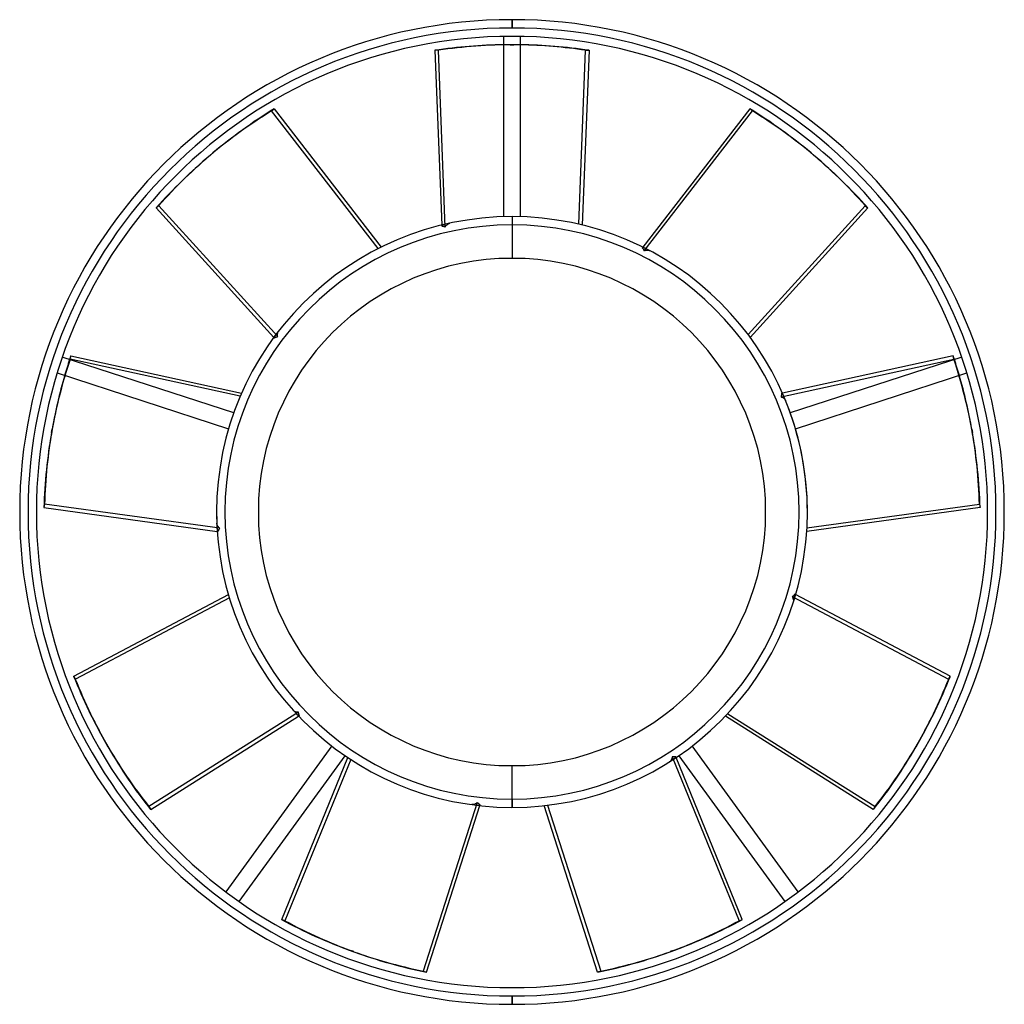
# Model space of a CAD drawing. Header units: millimetres. Extents: x -59 to 59, y -59 to 59.
import ezdxf

# ---------------------------------------------------------------- set-up
doc = ezdxf.new("R2010")
doc.units = ezdxf.units.MM
doc.layers.add('MAIN-1', color=7, linetype='Continuous')
doc.layers.add('MAIN-2', color=7, linetype='Continuous')

msp = doc.modelspace()

# ---------------------------------------------------------------- linework, layer by layer
at = {"layer": 'MAIN-1'}
for p, q in [((0, 58), (0, 59)), ((-1, 56.99), (-1, 35.39)), ((1, 35.39), (1, 56.99)), ((-9.23, 55.33), (-8.42, 34.39)), ((8.01, 34.48), (8.82, 55.33)), ((9.23, 55.33), (8.42, 34.39)), ((8.82, 55.33), (9.23, 55.33)), ((-28.81, 48.06), (-28.5, 48.32)), ((-16.02, 31.57), (-28.81, 48.06)), ((-28.5, 48.32), (-15.66, 31.75)), ((28.5, 48.32), (15.66, 31.75)), ((-36.15, 42.77), (-35.84, 43.03)), ((35.84, 43.03), (36.15, 42.77)), ((28.3, 21.26), (42.33, 36.71)), ((42.33, 36.71), (42.64, 36.45)), ((-42.64, 36.45), (-28.55, 20.93)), ((42.64, 36.45), (28.55, 20.93)), ((0, 35.4), (0, 30.4)), ((-33.34, 11.89), (-53.89, 18.56)), ((-52.96, 18.3), (-52.89, 18.7)), ((-32.57, 13.88), (-52.96, 18.3)), ((-52.89, 18.7), (-32.4, 14.26)), ((52.89, 18.7), (32.4, 14.26)), ((53.89, 18.56), (33.34, 11.89)), ((-54.51, 16.66), (-33.96, 9.98)), ((33.96, 9.98), (54.51, 16.66)), ((-55.18, 9.53), (-55.11, 9.92)), ((55.11, 9.92), (55.18, 9.53)), ((-56.09, 0.52), (-35.32, -2.32)), ((56.09, 0.52), (35.32, -2.32)), ((35.35, -1.91), (56.02, 0.92)), ((56.02, 0.92), (56.09, 0.52)), ((-52.53, -19.67), (-33.99, -9.9)), ((-33.87, -10.3), (-52.33, -20.02)), ((52.53, -19.67), (33.99, -9.9)), ((-52.33, -20.02), (-52.53, -19.67)), ((-43.3, -35.66), (-25.57, -24.48)), ((43.3, -35.66), (25.57, -24.48)), ((25.85, -24.18), (43.51, -35.31)), ((-48.4, -28.18), (-48.6, -27.82)), ((-21.61, -28.04), (-34.31, -45.52)), ((34.31, -45.52), (21.61, -28.04)), ((48.6, -27.82), (48.4, -28.18)), ((-32.69, -46.69), (-19.99, -29.22)), ((-27.6, -48.84), (-19.67, -29.43)), ((27.6, -48.84), (19.67, -29.43)), ((19.99, -29.22), (32.69, -46.69)), ((-19.32, -29.66), (-27.22, -48.98)), ((0, -35.4), (0, -30.4)), ((-10.25, -55.15), (-3.85, -35.19)), ((10.25, -55.15), (3.85, -35.19)), ((4.26, -35.14), (10.63, -55.01)), ((43.51, -35.31), (43.3, -35.66)), ((-27.22, -48.98), (-27.6, -48.84)), ((-18.96, -52.69), (-19.34, -52.55)), ((19.34, -52.55), (18.96, -52.69)), ((10.63, -55.01), (10.25, -55.15)), ((0, -59), (0, -58))]:
    msp.add_line(p, q, dxfattribs=at)
for radius, start, end in [(59, 90, 180), (58, 90, 270), (59, 0, 90), (58, 0, 90), (57, 0, 180), (35.4, 90, 180), (35.4, 0, 90), (30.4, 90, 270), (30.4, 270, 90), (59, 180, 270), (57, 180, 0), (58, 270, 0), (35.4, 180, 270), (35.4, 270, 0), (59, 270, 0)]:
    msp.add_arc((0, 0), radius, start, end, dxfattribs=at)
for centre, major_axis, start_param, end_param in [((-0.2, -121), (0, -177), -3.133925, -3.054717), ((0.2, -121), (0, 177), -0.086875, -0.007668), ((-0.2, -121), (0, -177), 3.054717, 3.130036), ((77.62, -92.82), (113.77, -135.59), 3.054717, 3.141593), ((77.93, -92.56), (-113.77, 135.59), -0.086875, 0), ((-77.93, -92.56), (-113.77, -135.59), -3.141593, -3.054717), ((77.62, -92.82), (113.77, -135.59), -3.141593, -3.054717), ((-77.93, -92.56), (-113.77, -135.59), 3.054717, 3.141593), ((-77.62, -92.82), (113.77, 135.59), -0.086875, 0), ((119.2, -20.81), (-174.31, 30.74), -0.086875, -0.082688), ((119.13, -21.21), (174.31, -30.74), 3.054717, 3.05508), ((-119.2, -20.81), (-174.31, -30.74), -3.058905, -3.054717), ((119.13, -21.21), (174.31, -30.74), 3.074199, 3.141593), ((119.2, -20.81), (-174.31, 30.74), -0.063558, 0), ((-119.2, -20.81), (-174.31, -30.74), -3.141593, -3.078035), ((119.13, -21.21), (174.31, -30.74), -3.141593, -3.054717), ((-119.2, -20.81), (-174.31, -30.74), 3.054717, 3.141593), ((-119.13, -21.21), (174.31, 30.74), -0.086875, 0), ((104.69, 60.68), (-153.29, -88.5), -0.086875, 0), ((104.89, 60.32), (153.29, 88.5), 3.054717, 3.141593), ((-104.69, 60.68), (-153.29, 88.5), 3.141593, 3.228468), ((104.89, 60.32), (153.29, 88.5), -3.141593, -3.054717), ((-104.89, 60.32), (153.29, -88.5), -0.086875, 0), ((-104.69, 60.68), (-153.29, 88.5), 3.054717, 3.141593), ((41.19, 113.77), (-60.54, -166.33), -0.086875, 0), ((41.57, 113.63), (60.54, 166.33), 3.054717, 3.141593), ((-41.19, 113.77), (-60.54, 166.33), 3.141593, 3.228468), ((41.57, 113.63), (60.54, 166.33), 3.141593, 3.228468), ((-41.57, 113.63), (60.54, -166.33), -0.086875, 0), ((-41.19, 113.77), (-60.54, 166.33), 3.054717, 3.141593)]:
    msp.add_ellipse(centre, major_axis=major_axis, ratio=0.587785, start_param=start_param, end_param=end_param, dxfattribs=at)
at = {"layer": 'MAIN-2'}
for p, q in [((0, 59), (0, 58)), ((-1, 56.99), (-1, 56.99)), ((1, 56.99), (1, 56.99)), ((-0.2, 56), (0.2, 56)), ((-8.82, 55.33), (-9.23, 55.33)), ((-8, 34.15), (-8.82, 55.33)), ((15.82, 31.3), (28.81, 48.06)), ((28.81, 48.06), (28.5, 48.32)), ((-42.33, 36.71), (-42.64, 36.45)), ((-28.08, 21.02), (-42.33, 36.71)), ((-8.42, 34.39), (-8.41, 34.28)), ((-8.37, 34.31), (-8.41, 34.28)), ((-8.41, 34.28), (-8.35, 34.27)), ((-8.32, 34.35), (-8.37, 34.31)), ((-8.35, 34.27), (-8.29, 34.26)), ((-8.28, 34.38), (-8.32, 34.35)), ((-8.29, 34.26), (-8.23, 34.24)), ((-8.23, 34.41), (-8.28, 34.38)), ((-8.18, 34.43), (-8.23, 34.41)), ((-8.23, 34.24), (-8.17, 34.22)), ((-8.13, 34.45), (-8.18, 34.43)), ((-8.17, 34.22), (-8.12, 34.2)), ((-8.08, 34.46), (-8.13, 34.45)), ((-7.96, 34.21), (-7.92, 34.28)), ((-7.92, 34.28), (-7.88, 34.33)), ((-7.88, 34.33), (-7.83, 34.39)), ((-7.83, 34.39), (-7.78, 34.43)), ((-7.78, 34.43), (-7.73, 34.47)), ((-7.73, 34.47), (-7.68, 34.51)), ((-7.68, 34.51), (-7.63, 34.54)), ((-7.63, 34.54), (-7.57, 34.57)), ((-7.57, 34.57), (-7.52, 34.59)), ((-7.52, 34.59), (-7.46, 34.6)), ((-1, 35.39), (-1, 35.39)), ((0, 35.4), (0, 34.4)), ((1, 35.39), (1, 35.39)), ((-8.12, 34.2), (-8.06, 34.18)), ((-8.06, 34.18), (-8, 34.15)), ((-8, 34.15), (-7.96, 34.21)), ((15.66, 31.75), (15.59, 31.66)), ((15.65, 31.67), (15.59, 31.66)), ((15.59, 31.66), (15.63, 31.62)), ((15.63, 31.62), (15.66, 31.57)), ((15.7, 31.66), (15.65, 31.67)), ((15.66, 31.57), (15.7, 31.52)), ((15.76, 31.66), (15.7, 31.66)), ((15.7, 31.52), (15.74, 31.47)), ((15.74, 31.47), (15.77, 31.42)), ((15.81, 31.65), (15.76, 31.66)), ((15.77, 31.42), (15.8, 31.36)), ((15.8, 31.36), (15.82, 31.3)), ((15.87, 31.63), (15.81, 31.65)), ((15.82, 31.3), (15.89, 31.33)), ((15.92, 31.62), (15.87, 31.63)), ((15.89, 31.33), (15.96, 31.35)), ((15.96, 31.6), (15.92, 31.62)), ((15.96, 31.35), (16.04, 31.36)), ((16.04, 31.36), (16.11, 31.37)), ((16.11, 31.37), (16.17, 31.38)), ((16.17, 31.38), (16.24, 31.38)), ((16.24, 31.38), (16.3, 31.37)), ((16.3, 31.37), (16.36, 31.36)), ((16.36, 31.36), (16.42, 31.35)), ((16.42, 31.35), (16.47, 31.33)), ((16.47, 31.33), (16.52, 31.31)), ((-28.1, 21.31), (-28.09, 21.38)), ((-28.1, 21.24), (-28.1, 21.31)), ((-28.09, 21.38), (-28.08, 21.44)), ((-28.08, 21.44), (-28.07, 21.5)), ((-28.07, 21.5), (-28.05, 21.56)), ((-28.05, 21.56), (-28.02, 21.61)), ((-28.02, 21.61), (-27.99, 21.66)), ((-27.99, 21.66), (-27.96, 21.71)), ((-28.55, 20.93), (-28.48, 20.85)), ((-28.47, 20.91), (-28.48, 20.85)), ((-28.48, 20.85), (-28.43, 20.88)), ((-28.46, 20.96), (-28.47, 20.91)), ((-28.44, 21.02), (-28.46, 20.96)), ((-28.42, 21.07), (-28.44, 21.02)), ((-28.43, 20.88), (-28.37, 20.91)), ((-28.4, 21.12), (-28.42, 21.07)), ((-28.37, 21.16), (-28.4, 21.12)), ((-28.35, 21.21), (-28.37, 21.16)), ((-28.37, 20.91), (-28.32, 20.94)), ((-28.32, 20.94), (-28.26, 20.96)), ((-28.26, 20.96), (-28.2, 20.98)), ((-28.2, 20.98), (-28.14, 21)), ((-28.14, 21), (-28.08, 21.02)), ((-28.1, 21.16), (-28.1, 21.24)), ((-28.09, 21.09), (-28.1, 21.16)), ((-28.08, 21.02), (-28.09, 21.09)), ((-53.89, 18.56), (-53.89, 18.56)), ((32.24, 13.81), (52.96, 18.3)), ((52.96, 18.3), (52.89, 18.7)), ((53.89, 18.56), (53.89, 18.56)), ((-54.51, 16.66), (-54.51, 16.66)), ((54.51, 16.66), (54.51, 16.66)), ((32.4, 14.26), (32.29, 14.24)), ((32.34, 14.2), (32.29, 14.24)), ((32.29, 14.24), (32.3, 14.18)), ((32.3, 14.18), (32.29, 14.12)), ((32.38, 14.16), (32.34, 14.2)), ((32.42, 14.12), (32.38, 14.16)), ((32.26, 13.87), (32.24, 13.81)), ((32.24, 13.81), (32.31, 13.78)), ((32.27, 13.93), (32.26, 13.87)), ((32.28, 13.99), (32.27, 13.93)), ((32.29, 14.06), (32.28, 13.99)), ((32.29, 14.12), (32.29, 14.06)), ((32.31, 13.78), (32.38, 13.75)), ((32.38, 13.75), (32.44, 13.72)), ((32.46, 14.08), (32.42, 14.12)), ((32.44, 13.72), (32.5, 13.68)), ((32.49, 14.03), (32.46, 14.08)), ((32.52, 13.99), (32.49, 14.03)), ((32.5, 13.68), (32.56, 13.64)), ((32.54, 13.94), (32.52, 13.99)), ((32.56, 13.64), (32.61, 13.6)), ((32.61, 13.6), (32.65, 13.56)), ((32.65, 13.56), (32.69, 13.51)), ((32.69, 13.51), (32.73, 13.46)), ((32.73, 13.46), (32.76, 13.41)), ((32.76, 13.41), (32.78, 13.36)), ((-33.34, 11.89), (-33.34, 11.89)), ((33.34, 11.89), (33.34, 11.89)), ((-33.96, 9.98), (-33.96, 9.98)), ((33.96, 9.98), (33.96, 9.98)), ((-56.02, 0.92), (-56.09, 0.52)), ((-35.02, -1.95), (-56.02, 0.92)), ((-35.4, 0), (-35.4, 0)), ((-35.4, 0), (-35.4, 0)), ((57, 0), (57, 0)), ((59, 0), (59, 0)), ((-59, 0), (-59, 0)), ((-57, 0), (-57, 0)), ((35.4, 0), (35.4, 0)), ((35.4, 0), (35.4, 0)), ((-35.37, -1.4), (-35.37, -1.34)), ((-35.36, -1.46), (-35.37, -1.4)), ((-35.34, -1.51), (-35.36, -1.46)), ((-35.32, -1.57), (-35.34, -1.51)), ((-35.34, -1.98), (-35.34, -2.02)), ((-35.34, -2.02), (-35.33, -2.08)), ((-35.33, -2.08), (-35.32, -2.13)), ((-35.29, -1.63), (-35.32, -1.57)), ((-35.32, -2.13), (-35.3, -2.18)), ((-35.32, -2.32), (-35.22, -2.33)), ((-35.3, -2.18), (-35.27, -2.23)), ((-35.26, -1.68), (-35.29, -1.63)), ((-35.27, -2.23), (-35.25, -2.28)), ((-35.22, -1.74), (-35.26, -1.68)), ((-35.25, -2.28), (-35.22, -2.33)), ((-35.18, -1.79), (-35.22, -1.74)), ((-35.22, -2.33), (-35.2, -2.28)), ((-35.2, -2.28), (-35.18, -2.22)), ((-35.13, -1.85), (-35.18, -1.79)), ((-35.18, -2.22), (-35.15, -2.16)), ((-35.15, -2.16), (-35.12, -2.11)), ((-35.08, -1.9), (-35.13, -1.85)), ((-35.12, -2.11), (-35.09, -2.05)), ((-35.09, -2.05), (-35.06, -2)), ((-35.02, -1.95), (-35.08, -1.9)), ((-35.06, -2), (-35.02, -1.95)), ((33.63, -10.11), (33.57, -10.14)), ((33.57, -10.14), (33.61, -10.21)), ((33.57, -10.14), (52.33, -20.02)), ((33.61, -10.21), (33.64, -10.28)), ((33.68, -10.07), (33.63, -10.11)), ((33.64, -10.28), (33.67, -10.35)), ((33.67, -10.35), (33.69, -10.41)), ((33.73, -10.03), (33.68, -10.07)), ((33.69, -10.41), (33.71, -10.48)), ((33.71, -10.48), (33.72, -10.54)), ((33.72, -10.54), (33.73, -10.6)), ((33.77, -9.99), (33.73, -10.03)), ((33.73, -10.6), (33.73, -10.67)), ((33.81, -9.94), (33.77, -9.99)), ((33.85, -9.9), (33.81, -9.94)), ((33.89, -9.85), (33.85, -9.9)), ((33.9, -9.91), (33.89, -9.85)), ((33.99, -9.9), (33.89, -9.85)), ((33.89, -10.23), (33.9, -10.18)), ((33.91, -9.97), (33.9, -9.91)), ((33.9, -10.18), (33.91, -10.13)), ((33.91, -10.02), (33.91, -9.97)), ((33.91, -10.08), (33.91, -10.02)), ((33.91, -10.13), (33.91, -10.08)), ((33.71, -10.78), (33.7, -10.84)), ((33.72, -10.73), (33.71, -10.78)), ((33.73, -10.67), (33.72, -10.73)), ((52.33, -20.02), (52.53, -19.67)), ((-25.57, -24), (-43.51, -35.31)), ((-26.2, -23.81), (-26.24, -23.77)), ((-26.15, -23.84), (-26.2, -23.81)), ((-26.1, -23.88), (-26.15, -23.84)), ((-26.05, -23.91), (-26.1, -23.88)), ((-25.99, -23.93), (-26.05, -23.91)), ((-25.93, -23.95), (-25.99, -23.93)), ((-25.87, -23.97), (-25.93, -23.95)), ((-25.8, -23.99), (-25.87, -23.97)), ((-25.81, -24.23), (-25.77, -24.27)), ((-25.72, -24), (-25.8, -23.99)), ((-25.77, -24.27), (-25.73, -24.3)), ((-25.73, -24.3), (-25.68, -24.33)), ((-25.65, -24), (-25.72, -24)), ((-25.68, -24.33), (-25.64, -24.36)), ((-25.57, -24), (-25.65, -24)), ((-25.64, -24.36), (-25.58, -24.38)), ((-25.58, -24.38), (-25.53, -24.4)), ((-25.57, -24.07), (-25.57, -24)), ((-25.56, -24.13), (-25.57, -24.07)), ((-25.57, -24.48), (-25.48, -24.42)), ((-25.55, -24.19), (-25.56, -24.13)), ((-25.54, -24.25), (-25.55, -24.19)), ((-25.52, -24.31), (-25.54, -24.25)), ((-25.53, -24.4), (-25.48, -24.42)), ((-25.5, -24.37), (-25.52, -24.31)), ((-25.48, -24.42), (-25.5, -24.37)), ((-21.61, -28.04), (-21.61, -28.04)), ((21.61, -28.04), (21.61, -28.04)), ((-19.99, -29.22), (-19.99, -29.22)), ((19.17, -29.5), (19.14, -29.57)), ((19.18, -29.43), (19.17, -29.5)), ((19.2, -29.35), (19.18, -29.43)), ((19.26, -29.36), (19.2, -29.35)), ((19.2, -29.35), (27.22, -48.98)), ((19.32, -29.36), (19.26, -29.36)), ((19.39, -29.36), (19.32, -29.36)), ((19.45, -29.36), (19.39, -29.36)), ((19.51, -29.35), (19.45, -29.36)), ((19.5, -29.52), (19.54, -29.48)), ((19.57, -29.34), (19.51, -29.35)), ((19.54, -29.48), (19.57, -29.43)), ((19.63, -29.33), (19.57, -29.34)), ((19.57, -29.43), (19.6, -29.38)), ((19.6, -29.38), (19.63, -29.33)), ((19.67, -29.43), (19.63, -29.33)), ((19.99, -29.22), (19.99, -29.22)), ((18.9, -29.93), (18.85, -29.96)), ((18.94, -29.89), (18.9, -29.93)), ((18.98, -29.85), (18.94, -29.89)), ((19.02, -29.8), (18.98, -29.85)), ((19.06, -29.75), (19.02, -29.8)), ((19.09, -29.7), (19.06, -29.75)), ((19.12, -29.64), (19.09, -29.7)), ((19.14, -29.57), (19.12, -29.64)), ((19.38, -29.62), (19.42, -29.59)), ((19.42, -29.59), (19.46, -29.56)), ((19.46, -29.56), (19.5, -29.52)), ((-43.51, -35.31), (-43.3, -35.66)), ((-4.16, -34.83), (-10.63, -55.01)), ((-4.77, -35.07), (-4.82, -35.07)), ((-4.71, -35.07), (-4.77, -35.07)), ((-4.65, -35.07), (-4.71, -35.07)), ((-4.58, -35.06), (-4.65, -35.07)), ((-4.52, -35.04), (-4.58, -35.06)), ((-4.47, -35.02), (-4.52, -35.04)), ((-4.41, -34.99), (-4.47, -35.02)), ((-4.34, -34.96), (-4.41, -34.99)), ((-4.28, -34.92), (-4.34, -34.96)), ((-4.22, -34.87), (-4.28, -34.92)), ((-4.16, -34.83), (-4.22, -34.87)), ((-4.19, -35.15), (-4.14, -35.15)), ((-4.12, -34.87), (-4.16, -34.83)), ((-4.14, -35.15), (-4.09, -35.15)), ((-4.07, -34.91), (-4.12, -34.87)), ((-4.09, -35.15), (-4.04, -35.15)), ((-4.02, -34.95), (-4.07, -34.91)), ((-4.04, -35.15), (-3.98, -35.14)), ((-3.97, -34.99), (-4.02, -34.95)), ((-3.98, -35.14), (-3.93, -35.12)), ((-3.92, -35.03), (-3.97, -34.99)), ((-3.93, -35.12), (-3.87, -35.11)), ((-3.87, -35.06), (-3.92, -35.03)), ((-3.82, -35.09), (-3.87, -35.06)), ((-3.87, -35.11), (-3.82, -35.09)), ((-3.85, -35.19), (-3.82, -35.09)), ((0, -34.4), (0, -35.4)), ((-34.31, -45.52), (-34.31, -45.52)), ((34.31, -45.52), (34.31, -45.52)), ((-32.69, -46.69), (-32.69, -46.69)), ((32.69, -46.69), (32.69, -46.69)), ((27.22, -48.98), (27.6, -48.84)), ((-10.63, -55.01), (-10.25, -55.15)), ((0, -58), (0, -59))]:
    msp.add_line(p, q, dxfattribs=at)
for radius, start, end in [(58, 90, 180), (58, 270, 90), (34.4, 90, 270), (34.4, 270, 90), (58, 180, 270)]:
    msp.add_arc((0, 0), radius, start, end, dxfattribs=at)
for centre, major_axis, ratio, start_param, end_param in [((0.2, -121), (0, 177), 0.587785, 0, 0.086875), ((-0.2, -121), (0, -177), 0.587785, -3.141593, -3.133925), ((-0.2, -121), (0, -177), 0.587785, 3.130036, 3.141593), ((0.2, -121), (0, 177), 0.587785, -0.007668, 0), ((-77.62, -92.82), (113.77, 135.59), 0.587785, 0, 0.086875), ((77.93, -92.56), (-113.77, 135.59), 0.587785, 0, 0.086875), ((119.2, -20.81), (-174.31, 30.74), 0.587785, -0.082688, -0.063558), ((119.13, -21.21), (174.31, -30.74), 0.587785, 3.05508, 3.074199), ((-119.13, -21.21), (174.31, 30.74), 0.587785, 0, 0.086875), ((-119.2, -20.81), (-174.31, -30.74), 0.587785, -3.078035, -3.058905), ((0, 0), (34.86, 6.15), 1, -0.174533, 0.21247), ((119.2, -20.81), (-174.31, 30.74), 0.587785, 0, 0.086875), ((0, 0), (-34.86, 6.15), 1, 0.174533, 0.21247), ((-104.89, 60.32), (153.29, -88.5), 0.587785, 0, 0.086875), ((104.69, 60.68), (-153.29, -88.5), 0.587785, 0, 0.086875), ((-41.57, 113.63), (60.54, -166.33), 0.587785, 0, 0.086875), ((41.19, 113.77), (-60.54, -166.33), 0.587785, 0, 0.086875)]:
    msp.add_ellipse(centre, major_axis=major_axis, ratio=ratio, start_param=start_param, end_param=end_param, dxfattribs=at)

doc.saveas('drawing.dxf')
